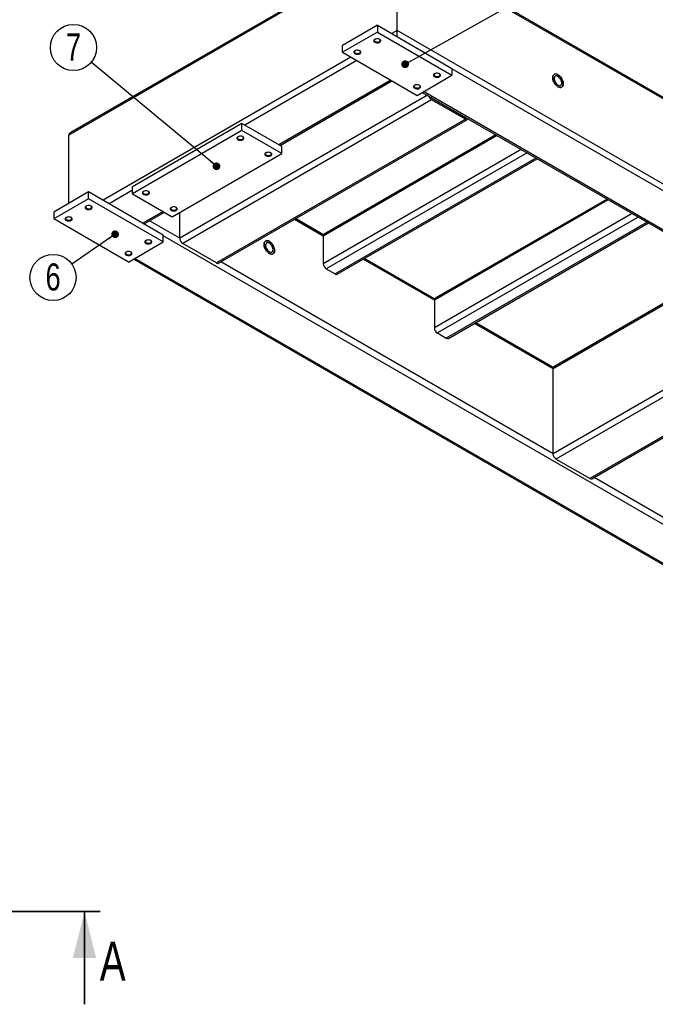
# Model space of a CAD drawing. Header units: millimetres. Extents: x 5 to 589, y 5 to 415.
# Tile 10 of 12: x 358 to 440, y 147 to 274. Entities that reach past the tile are written whole.
import ezdxf

# ---------------------------------------------------------------- set-up
doc = ezdxf.new("R2010")
doc.units = ezdxf.units.MM
doc.layers.add('NOTES', color=6, linetype='Continuous')
doc.layers.add('TRAIT-FORT', color=4, linetype='Continuous', lineweight=25)
doc.styles.add('SLDTEXTSTYLE0', font='TXT', dxfattribs={"width": 0.75})
doc.dimstyles.new('SLDDIMSTYLE2', dxfattribs={"dimtxt": 0.18, "dimasz": 1, "dimexe": 0, "dimexo": 0.0625, "dimgap": 0, "dimtad": 0, "dimtih": 1, "dimtoh": 1, "dimdec": 0, "dimrnd": 1e-09, "dimzin": 0, "dimdsep": 46, "dimtxsty": 'Standard', "dimblk1": 'DOT', "dimblk2": 'DOT', "dimsah": 1, "dimcen": 0.09, "dimadec": 0, "dimazin": 0, "dimtfac": 1, "dimtdec": 0, "dimtofl": 0, "dimtmove": 0, "dimatfit": 3, "dimldrblk": 'DOT', "dimfxl": 1, "dimfrac": 2, "dimtolj": 1, "dimtzin": 0, "dimarcsym": 0})

# ---------------------------------------------------------------- blocks, each defined once
blk = doc.blocks.new('_Dot')
at = {"color": 0, "linetype": 'ByBlock', "lineweight": -2}
blk.add_line((-0.5, 0), (-1, 0), dxfattribs=at)
at = {"color": 0, "linetype": 'ByBlock', "const_width": 0.5}
blk.add_lwpolyline([(-0.25, 0, 1), (0.25, 0, 1)], format="xyb", close=True, dxfattribs=at)
blk = doc.blocks.new('SW_NOTE_27')
at = {"layer": 'NOTES', "color": 0}
blk.add_circle((-2.45, -1.7), 2.98, dxfattribs=at)
at = {"layer": 'NOTES', "color": 0, "insert": (-2.44, 0.12), "char_height": 3.5, "attachment_point": 2, "style": 'SLDTEXTSTYLE0'}
blk.add_mtext('6', dxfattribs=at)
blk = doc.blocks.new('SW_NOTE_32')
at = {"layer": 'NOTES', "color": 0}
blk.add_circle((-2.29, 1.91), 2.98, dxfattribs=at)
at = {"layer": 'NOTES', "color": 0, "insert": (-2.29, 3.72), "char_height": 3.5, "attachment_point": 2, "style": 'SLDTEXTSTYLE0'}
blk.add_mtext('7', dxfattribs=at)

msp = doc.modelspace()

# ---------------------------------------------------------------- linework, layer by layer
at = {"lineweight": 35}
for p, q in [((368.21, 158.97), (52.88, 158.97)), ((366.21, 146.97), (366.21, 158.97))]:
    msp.add_line(p, q, dxfattribs=at)
msp.add_solid([(366.21, 158.97), (364.71, 152.97), (367.71, 152.97)], dxfattribs=at)
at = {"layer": 'TRAIT-FORT', "lineweight": 25}
for p, q in [((406.6, 283.69), (364.17, 259.19)), ((406.6, 283.87), (364.4, 259.51)), ((565.34, 192.23), (406.6, 283.87)), ((565.57, 191.92), (406.6, 283.69)), ((406.6, 272.7), (406.6, 283.69)), ((404.03, 273.37), (399.53, 270.77)), ((404.03, 273.37), (404.03, 272.48)), ((404.03, 273.37), (413.67, 267.8)), ((404.03, 272.48), (399.53, 269.88)), ((404.03, 272.48), (413.67, 266.91)), ((406.6, 272.7), (405.89, 272.29)), ((406.6, 271.88), (406.6, 272.7)), ((565.57, 180.93), (406.6, 272.7)), ((406.6, 271.88), (406.6, 272.7)), ((399.53, 269.88), (399.53, 270.77)), ((399.53, 269.88), (409.17, 264.31)), ((400.62, 269.25), (368.61, 250.77)), ((401.39, 268.8), (386.93, 260.45)), ((413.67, 267.8), (413.67, 266.91)), ((487.08, 225.35), (413.67, 267.73)), ((405.76, 266.28), (391.3, 257.93)), ((391.46, 257.84), (405.92, 266.19)), ((409.17, 264.31), (413.67, 266.91)), ((409.84, 264.7), (482.64, 222.68)), ((482.71, 222.83), (410, 264.8)), ((410.49, 264.33), (378.51, 245.87)), ((411.03, 263.76), (378.89, 245.2)), ((411.03, 263.98), (415.4, 261.46)), ((415.4, 261.23), (411.03, 263.76)), ((386.54, 260.68), (372.4, 252.51)), ((415.4, 261.23), (383.26, 242.68)), ((383.53, 242.65), (415.68, 261.21)), ((386.54, 259.79), (386.54, 260.68)), ((391.68, 257.71), (386.54, 260.68)), ((415.44, 261.48), (415.4, 261.46)), ((386.54, 259.79), (372.4, 251.62)), ((391.68, 256.82), (386.54, 259.79)), ((364.17, 250.36), (364.17, 259.19)), ((419.51, 259.13), (397.04, 246.16)), ((419.35, 259.22), (397.15, 246.41)), ((377.54, 248.65), (391.68, 256.82)), ((391.68, 256.82), (391.68, 257.71)), ((422.59, 257.34), (397.04, 242.59)), ((423.36, 256.9), (397.43, 241.93)), ((424.52, 256.23), (398.58, 241.26)), ((398.86, 241.23), (424.68, 256.14)), ((366.74, 251.85), (362.24, 249.25)), ((366.74, 250.95), (366.74, 251.85)), ((376.38, 246.28), (366.74, 251.85)), ((372.4, 252.07), (369.38, 250.32)), ((372.4, 251.62), (372.4, 252.51)), ((366.74, 250.95), (362.24, 248.36)), ((376.38, 245.39), (366.74, 250.95)), ((372.4, 251.62), (377.54, 248.65)), ((433.86, 250.84), (411.4, 237.87)), ((433.7, 250.93), (411.51, 238.12)), ((362.24, 249.25), (362.24, 248.36)), ((376.38, 249.32), (373.75, 247.8)), ((374.23, 247.89), (376.54, 249.23)), ((378.51, 245.87), (378.51, 249.21)), ((371.88, 242.79), (362.24, 248.36)), ((378.51, 245.87), (374.62, 248.12)), ((397.04, 246.16), (393.32, 248.3)), ((397.07, 246.32), (393.48, 248.4)), ((436.95, 249.06), (411.4, 234.31)), ((437.72, 248.61), (411.78, 233.64)), ((438.88, 247.94), (412.94, 232.97)), ((413.21, 232.94), (439.04, 247.85)), ((371.88, 242.79), (376.38, 245.39)), ((376.38, 245.39), (376.38, 246.28)), ((449.79, 203.83), (376.38, 246.2)), ((397.04, 246.16), (397.04, 242.59)), ((383.26, 242.68), (378.89, 245.2)), ((372.56, 243.18), (445.36, 201.15)), ((445.42, 201.3), (372.72, 243.27)), ((426.72, 218.04), (383.81, 242.81)), ((411.4, 237.87), (402.21, 243.17)), ((411.43, 238.03), (402.37, 243.26)), ((397.43, 241.93), (398.58, 241.26)), ((449.18, 241.99), (426.72, 229.02)), ((449.02, 242.09), (426.83, 229.27)), ((411.4, 237.87), (411.4, 234.31)), ((458.7, 236.5), (426.72, 218.04)), ((459.24, 235.93), (427.1, 217.37)), ((426.72, 229.02), (416.57, 234.88)), ((426.75, 229.19), (416.73, 234.97)), ((411.78, 233.64), (412.94, 232.97)), ((463.62, 233.4), (431.47, 214.85)), ((431.75, 214.82), (463.89, 233.37)), ((426.72, 218.04), (426.72, 229.02)), ((431.47, 214.85), (427.1, 217.37)), ((452.43, 203.19), (432.02, 214.98))]:
    msp.add_line(p, q, dxfattribs=at)
at = {"layer": 'TRAIT-FORT', "lineweight": 25, "flags": 128}
for points in [[(403.7, 271.55), (403.63, 271.49), (403.58, 271.43), (403.57, 271.36), (403.59, 271.28), (403.64, 271.22), (403.73, 271.17), (403.83, 271.13), (403.95, 271.1), (404.07, 271.1), (404.19, 271.12), (404.3, 271.15), (404.39, 271.21), (404.45, 271.27), (404.48, 271.34), (404.48, 271.41), (404.44, 271.48), (404.37, 271.54), (404.28, 271.59), (404.16, 271.62), (404.04, 271.63), (403.92, 271.62), (403.8, 271.59), (403.7, 271.55)], [(403.75, 271.58), (403.68, 271.53), (403.65, 271.46), (403.64, 271.4), (403.67, 271.33), (403.73, 271.28), (403.82, 271.23), (403.93, 271.21), (404.04, 271.2), (404.15, 271.21), (404.25, 271.24), (404.34, 271.29), (404.39, 271.35), (404.41, 271.41), (404.4, 271.48), (404.35, 271.54), (404.3, 271.58)], [(401.13, 270.07), (401.06, 270.01), (401.01, 269.94), (401, 269.87), (401.02, 269.8), (401.07, 269.74), (401.15, 269.68), (401.26, 269.64), (401.38, 269.62), (401.5, 269.62), (401.62, 269.64), (401.73, 269.67), (401.82, 269.72), (401.88, 269.78), (401.91, 269.85), (401.9, 269.93), (401.87, 269.99), (401.8, 270.05), (401.7, 270.1), (401.59, 270.13), (401.47, 270.14), (401.35, 270.14), (401.23, 270.11), (401.13, 270.07)], [(401.18, 270.1), (401.11, 270.04), (401.07, 269.98), (401.07, 269.91), (401.1, 269.85), (401.16, 269.79), (401.25, 269.75), (401.35, 269.72), (401.47, 269.72), (401.58, 269.73), (401.68, 269.76), (401.76, 269.81), (401.82, 269.86), (401.84, 269.93), (401.83, 270), (401.78, 270.06), (401.73, 270.1)], [(411.42, 267.1), (411.34, 267.04), (411.3, 266.97), (411.28, 266.9), (411.3, 266.83), (411.36, 266.77), (411.44, 266.71), (411.54, 266.67), (411.66, 266.65), (411.79, 266.65), (411.91, 266.67), (412.02, 266.7), (412.1, 266.75), (412.16, 266.81), (412.19, 266.88), (412.19, 266.96), (412.15, 267.02), (412.08, 267.08), (411.99, 267.13), (411.88, 267.16), (411.75, 267.18), (411.63, 267.17), (411.52, 267.14), (411.42, 267.1)], [(411.47, 267.13), (411.4, 267.07), (411.36, 267.01), (411.36, 266.94), (411.39, 266.88), (411.45, 266.82), (411.53, 266.78), (411.64, 266.75), (411.75, 266.75), (411.87, 266.76), (411.97, 266.79), (412.05, 266.84), (412.1, 266.9), (412.13, 266.96), (412.11, 267.03), (412.07, 267.09), (412.01, 267.13)], [(427.36, 266.99), (427.24, 267.05), (427.12, 267.07), (427, 267.08), (426.9, 267.05), (426.82, 266.99), (426.76, 266.9), (426.71, 266.8), (426.69, 266.67), (426.69, 266.52), (426.71, 266.37), (426.76, 266.21), (426.82, 266.05), (426.9, 265.89), (427, 265.75), (427.12, 265.62), (427.24, 265.51), (427.36, 265.43), (427.48, 265.37), (427.6, 265.34), (427.71, 265.34), (427.81, 265.37), (427.9, 265.43), (427.96, 265.51), (428.01, 265.62), (428.03, 265.75), (428.03, 265.89), (428.01, 266.05), (427.96, 266.21), (427.9, 266.37), (427.81, 266.52), (427.71, 266.67), (427.6, 266.79), (427.48, 266.9), (427.36, 266.99)], [(427.36, 266.99), (427.48, 266.9), (427.6, 266.79), (427.72, 266.67), (427.81, 266.52), (427.9, 266.37), (427.96, 266.21), (428.01, 266.05), (428.03, 265.89), (428.03, 265.75), (428.01, 265.62), (427.96, 265.51), (427.9, 265.43), (427.81, 265.37), (427.72, 265.34), (427.6, 265.34), (427.48, 265.37), (427.36, 265.43), (427.24, 265.51), (427.12, 265.62), (427, 265.75), (426.91, 265.89), (426.82, 266.05), (426.76, 266.21), (426.71, 266.37), (426.69, 266.52), (426.69, 266.67), (426.71, 266.8), (426.76, 266.9), (426.82, 266.99), (426.91, 267.05), (427, 267.08), (427.12, 267.08), (427.24, 267.05), (427.36, 266.99)], [(408.84, 265.61), (408.77, 265.56), (408.72, 265.49), (408.71, 265.42), (408.73, 265.35), (408.79, 265.28), (408.87, 265.23), (408.97, 265.19), (409.09, 265.17), (409.21, 265.16), (409.34, 265.18), (409.44, 265.22), (409.53, 265.27), (409.59, 265.33), (409.62, 265.4), (409.62, 265.47), (409.58, 265.54), (409.51, 265.6), (409.42, 265.65), (409.31, 265.68), (409.18, 265.69), (409.06, 265.68), (408.94, 265.66), (408.84, 265.61)], [(427.36, 266.76), (427.26, 266.81), (427.16, 266.83), (427.07, 266.82), (426.99, 266.78), (426.93, 266.71), (426.9, 266.62), (426.88, 266.52), (426.88, 266.39), (426.91, 266.26), (426.96, 266.13), (427.03, 265.99), (427.11, 265.87), (427.21, 265.77), (427.31, 265.68), (427.41, 265.62), (427.51, 265.59), (427.61, 265.59), (427.69, 265.61), (427.76, 265.66), (427.81, 265.74), (427.84, 265.84), (427.84, 265.96), (427.82, 266.09), (427.79, 266.22), (427.73, 266.36), (427.65, 266.48), (427.56, 266.6), (427.46, 266.69), (427.36, 266.76)], [(408.89, 265.64), (408.83, 265.59), (408.79, 265.53), (408.78, 265.46), (408.81, 265.4), (408.88, 265.34), (408.96, 265.3), (409.07, 265.27), (409.18, 265.26), (409.3, 265.27), (409.4, 265.31), (409.48, 265.35), (409.53, 265.41), (409.55, 265.48), (409.54, 265.54), (409.5, 265.6), (409.44, 265.64)], [(386.02, 258.97), (385.95, 258.91), (385.9, 258.85), (385.89, 258.78), (385.91, 258.7), (385.97, 258.64), (386.05, 258.59), (386.15, 258.55), (386.27, 258.52), (386.39, 258.52), (386.52, 258.54), (386.62, 258.57), (386.71, 258.63), (386.77, 258.69), (386.8, 258.76), (386.8, 258.83), (386.76, 258.9), (386.69, 258.96), (386.6, 259.01), (386.49, 259.04), (386.36, 259.05), (386.24, 259.04), (386.12, 259.01), (386.02, 258.97)], [(386.07, 259), (386.01, 258.95), (385.97, 258.88), (385.96, 258.82), (385.99, 258.75), (386.05, 258.7), (386.14, 258.65), (386.25, 258.63), (386.36, 258.62), (386.48, 258.63), (386.58, 258.66), (386.66, 258.71), (386.71, 258.77), (386.73, 258.83), (386.72, 258.9), (386.67, 258.96), (386.62, 259)], [(389.62, 256.89), (389.55, 256.84), (389.5, 256.77), (389.49, 256.7), (389.51, 256.63), (389.57, 256.56), (389.65, 256.51), (389.75, 256.47), (389.87, 256.45), (389.99, 256.44), (390.12, 256.46), (390.22, 256.5), (390.31, 256.55), (390.37, 256.61), (390.4, 256.68), (390.4, 256.75), (390.36, 256.82), (390.29, 256.88), (390.2, 256.93), (390.09, 256.96), (389.96, 256.97), (389.84, 256.96), (389.72, 256.94), (389.62, 256.89)], [(389.67, 256.92), (389.61, 256.87), (389.57, 256.81), (389.56, 256.74), (389.59, 256.67), (389.65, 256.62), (389.74, 256.58), (389.85, 256.55), (389.96, 256.54), (390.08, 256.55), (390.18, 256.58), (390.26, 256.63), (390.31, 256.69), (390.33, 256.76), (390.32, 256.82), (390.27, 256.88), (390.22, 256.92)], [(373.81, 251.92), (373.74, 251.86), (373.69, 251.8), (373.68, 251.72), (373.7, 251.65), (373.75, 251.59), (373.83, 251.54), (373.94, 251.5), (374.06, 251.47), (374.18, 251.47), (374.3, 251.49), (374.41, 251.52), (374.5, 251.57), (374.56, 251.64), (374.59, 251.71), (374.58, 251.78), (374.55, 251.85), (374.48, 251.91), (374.38, 251.95), (374.27, 251.99), (374.15, 252), (374.03, 251.99), (373.91, 251.96), (373.81, 251.92)], [(373.86, 251.95), (373.79, 251.9), (373.75, 251.83), (373.75, 251.77), (373.78, 251.7), (373.84, 251.65), (373.93, 251.6), (374.03, 251.58), (374.15, 251.57), (374.26, 251.58), (374.36, 251.61), (374.44, 251.66), (374.5, 251.72), (374.52, 251.78), (374.51, 251.85), (374.46, 251.91), (374.41, 251.95)], [(366.42, 250.03), (366.34, 249.97), (366.3, 249.9), (366.29, 249.83), (366.31, 249.76), (366.36, 249.7), (366.44, 249.64), (366.55, 249.6), (366.66, 249.58), (366.79, 249.58), (366.91, 249.6), (367.02, 249.63), (367.11, 249.68), (367.17, 249.74), (367.2, 249.81), (367.19, 249.89), (367.15, 249.95), (367.09, 250.01), (366.99, 250.06), (366.88, 250.09), (366.76, 250.1), (366.63, 250.1), (366.52, 250.07), (366.42, 250.03)], [(366.47, 250.06), (366.4, 250), (366.36, 249.94), (366.36, 249.87), (366.39, 249.81), (366.45, 249.75), (366.54, 249.71), (366.64, 249.68), (366.76, 249.68), (366.87, 249.69), (366.97, 249.72), (367.05, 249.77), (367.11, 249.83), (367.13, 249.89), (367.11, 249.96), (367.07, 250.02), (367.01, 250.06)], [(377.41, 249.84), (377.34, 249.78), (377.29, 249.72), (377.28, 249.65), (377.3, 249.58), (377.35, 249.51), (377.43, 249.46), (377.54, 249.42), (377.66, 249.4), (377.78, 249.39), (377.9, 249.41), (378.01, 249.45), (378.1, 249.5), (378.16, 249.56), (378.19, 249.63), (378.18, 249.7), (378.15, 249.77), (378.08, 249.83), (377.98, 249.88), (377.87, 249.91), (377.75, 249.92), (377.63, 249.91), (377.51, 249.89), (377.41, 249.84)], [(377.46, 249.87), (377.39, 249.82), (377.35, 249.75), (377.35, 249.69), (377.38, 249.62), (377.44, 249.57), (377.53, 249.52), (377.63, 249.5), (377.75, 249.49), (377.86, 249.5), (377.96, 249.53), (378.04, 249.58), (378.1, 249.64), (378.12, 249.7), (378.11, 249.77), (378.06, 249.83), (378.01, 249.87)], [(363.85, 248.54), (363.77, 248.49), (363.73, 248.42), (363.71, 248.35), (363.73, 248.28), (363.79, 248.21), (363.87, 248.16), (363.97, 248.12), (364.09, 248.1), (364.22, 248.09), (364.34, 248.11), (364.45, 248.15), (364.53, 248.2), (364.6, 248.26), (364.62, 248.33), (364.62, 248.4), (364.58, 248.47), (364.51, 248.53), (364.42, 248.58), (364.31, 248.61), (364.19, 248.62), (364.06, 248.61), (363.95, 248.59), (363.85, 248.54)], [(363.9, 248.57), (363.83, 248.52), (363.79, 248.46), (363.79, 248.39), (363.82, 248.33), (363.88, 248.27), (363.96, 248.23), (364.07, 248.2), (364.18, 248.19), (364.3, 248.2), (364.4, 248.23), (364.48, 248.28), (364.53, 248.34), (364.56, 248.41), (364.54, 248.47), (364.5, 248.53), (364.44, 248.57)], [(374.13, 245.57), (374.06, 245.52), (374.01, 245.45), (374, 245.38), (374.02, 245.31), (374.07, 245.24), (374.16, 245.19), (374.26, 245.15), (374.38, 245.13), (374.5, 245.13), (374.62, 245.14), (374.73, 245.18), (374.82, 245.23), (374.88, 245.29), (374.91, 245.36), (374.91, 245.43), (374.87, 245.5), (374.8, 245.56), (374.71, 245.61), (374.59, 245.64), (374.47, 245.65), (374.35, 245.64), (374.23, 245.62), (374.13, 245.57)], [(374.18, 245.6), (374.11, 245.55), (374.08, 245.49), (374.07, 245.42), (374.1, 245.36), (374.16, 245.3), (374.25, 245.26), (374.36, 245.23), (374.47, 245.22), (374.58, 245.24), (374.68, 245.27), (374.77, 245.31), (374.82, 245.37), (374.84, 245.44), (374.83, 245.5), (374.78, 245.56), (374.73, 245.6)], [(390.08, 245.46), (389.95, 245.52), (389.83, 245.55), (389.72, 245.55), (389.62, 245.52), (389.54, 245.46), (389.47, 245.38), (389.43, 245.27), (389.4, 245.14), (389.4, 245), (389.43, 244.85), (389.47, 244.69), (389.54, 244.53), (389.62, 244.37), (389.72, 244.23), (389.83, 244.1), (389.95, 243.99), (390.08, 243.9), (390.2, 243.85), (390.32, 243.82), (390.43, 243.82), (390.53, 243.85), (390.61, 243.9), (390.68, 243.99), (390.73, 244.1), (390.75, 244.22), (390.75, 244.37), (390.73, 244.52), (390.68, 244.68), (390.61, 244.84), (390.53, 245), (390.43, 245.14), (390.32, 245.27), (390.2, 245.38), (390.08, 245.46)], [(390.08, 245.46), (390.2, 245.38), (390.32, 245.27), (390.43, 245.14), (390.53, 245), (390.61, 244.84), (390.68, 244.68), (390.73, 244.52), (390.75, 244.37), (390.75, 244.22), (390.73, 244.1), (390.68, 243.99), (390.61, 243.9), (390.53, 243.85), (390.43, 243.82), (390.32, 243.82), (390.2, 243.85), (390.08, 243.9), (389.95, 243.99), (389.83, 244.1), (389.72, 244.23), (389.62, 244.37), (389.54, 244.53), (389.47, 244.69), (389.43, 244.85), (389.4, 245), (389.4, 245.14), (389.43, 245.27), (389.47, 245.38), (389.54, 245.46), (389.62, 245.52), (389.72, 245.55), (389.83, 245.55), (389.95, 245.52), (390.08, 245.46)], [(371.56, 244.09), (371.49, 244.03), (371.44, 243.97), (371.43, 243.89), (371.45, 243.82), (371.5, 243.76), (371.58, 243.7), (371.69, 243.67), (371.81, 243.64), (371.93, 243.64), (372.05, 243.66), (372.16, 243.69), (372.25, 243.74), (372.31, 243.81), (372.34, 243.88), (372.33, 243.95), (372.3, 244.02), (372.23, 244.08), (372.13, 244.12), (372.02, 244.16), (371.9, 244.17), (371.78, 244.16), (371.66, 244.13), (371.56, 244.09)], [(371.61, 244.12), (371.54, 244.07), (371.5, 244), (371.5, 243.94), (371.53, 243.87), (371.59, 243.82), (371.68, 243.77), (371.78, 243.75), (371.9, 243.74), (372.01, 243.75), (372.11, 243.78), (372.2, 243.83), (372.25, 243.89), (372.27, 243.95), (372.26, 244.02), (372.21, 244.08), (372.16, 244.12)], [(390.08, 245.24), (389.97, 245.29), (389.87, 245.31), (389.78, 245.3), (389.71, 245.26), (389.65, 245.19), (389.61, 245.1), (389.59, 244.99), (389.6, 244.87), (389.63, 244.74), (389.68, 244.6), (389.74, 244.47), (389.83, 244.35), (389.92, 244.25), (390.02, 244.16), (390.13, 244.1), (390.23, 244.07), (390.32, 244.06), (390.41, 244.09), (390.48, 244.14), (390.52, 244.22), (390.55, 244.32), (390.56, 244.44), (390.54, 244.56), (390.5, 244.7), (390.44, 244.83), (390.37, 244.96), (390.28, 245.07), (390.18, 245.17), (390.08, 245.24)]]:
    msp.add_lwpolyline(points, dxfattribs=at)
at = {"layer": 'TRAIT-FORT', "lineweight": 25}
for centre, radius, start, end in [((411.49, 264.47), 0.843, 196.971, 237.3038), ((411.23, 264.3), 0.377, 215.7589, 238.3392), ((415.49, 261.58), 0.151, 235.8385, 278.9469), ((415.55, 261.42), 0.235, 230.2915, 328.5442), ((379.34, 245.91), 0.838, 182.6055, 237.3945), ((397.31, 246.19), 0.269, 125.0133, 186.2988), ((383.42, 242.9), 0.274, 234.3824, 294.3071), ((397.88, 242.63), 0.838, 182.6055, 237.3945), ((398.74, 241.48), 0.274, 234.3824, 294.3071), ((411.66, 237.9), 0.269, 125.0133, 186.2988), ((412.23, 234.34), 0.838, 182.6055, 237.3945), ((413.1, 233.19), 0.274, 234.3824, 294.3071), ((426.98, 229.06), 0.262, 124.0564, 187.2558), ((427.55, 218.08), 0.838, 182.6055, 237.3945), ((431.63, 215.07), 0.274, 234.3824, 294.3071)]:
    msp.add_arc(centre, radius, start, end, dxfattribs=at)
for centre, start_param, end_param in [((364.94, 259.19), 2.356113, 3.141593), ((373.68, 248.21), 4.867648, 5.497706)]:
    msp.add_ellipse(centre, major_axis=(0.771, 0), ratio=0.577382, start_param=start_param, end_param=end_param, dxfattribs=at)

# ---------------------------------------------------------------- block references
at = {"layer": 'NOTES'}
for name, p in [('SW_NOTE_32', (367.07, 268.59)), ('SW_NOTE_27', (364.59, 242.51))]:
    msp.add_blockref(name, p, dxfattribs=at)

# ---------------------------------------------------------------- texts
at = {"insert": (368.18, 155.04), "char_height": 5, "attachment_point": 1, "style": 'SLDTEXTSTYLE0'}
msp.add_mtext('A', dxfattribs=at)

# ---------------------------------------------------------------- leaders
at = {"layer": 'NOTES'}
for points in [[(407.62, 268.34), (424.32, 277.71)], [(383.25, 255.16), (367.07, 268.59)], [(370.16, 246.38), (364.59, 242.51)]]:
    msp.add_leader(points, dimstyle='SLDDIMSTYLE2', dxfattribs=at)

doc.saveas('drawing.dxf')
